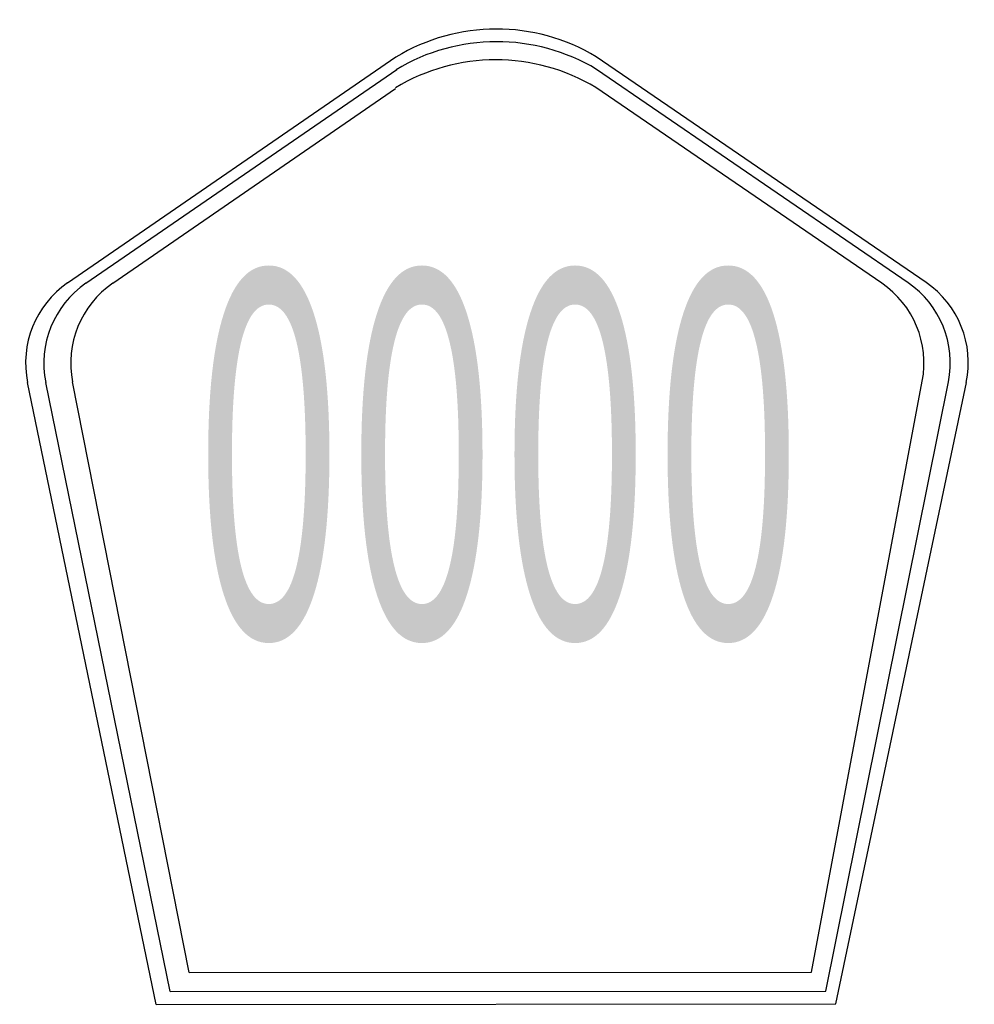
# Model space of a CAD drawing. Header units: inches. Extents: x -0.51 to 0.51, y -0.52 to 0.53.
import ezdxf

# ---------------------------------------------------------------- set-up
doc = ezdxf.new("R2010")
doc.units = ezdxf.units.IN
doc.header["$MEASUREMENT"] = 0

msp = doc.modelspace()

# ---------------------------------------------------------------- hatches: boundary and pattern name
h = msp.add_hatch(color=7)
edge = h.paths.add_edge_path()
edge.add_spline(control_points=[(-0.242, 0.2665), (-0.2211, 0.2665), (-0.2052, 0.2494), (-0.1942, 0.2152), (-0.1832, 0.181), (-0.1777, 0.1313), (-0.1777, 0.0661), (-0.1777, 0.0011), (-0.1832, -0.0485), (-0.1942, -0.0827), (-0.2052, -0.1169), (-0.2211, -0.1341), (-0.242, -0.1341), (-0.2629, -0.1341), (-0.2788, -0.1169), (-0.2898, -0.0827), (-0.3008, -0.0485), (-0.3063, 0.0011), (-0.3063, 0.0661), (-0.3063, 0.1313), (-0.3008, 0.181), (-0.2898, 0.2152), (-0.2788, 0.2494), (-0.2629, 0.2665), (-0.242, 0.2665)], knot_values=[0, 0, 0, 0, 1, 1, 1, 2, 2, 2, 3, 3, 3, 4, 4, 4, 5, 5, 5, 6, 6, 6, 7, 7, 7, 8, 8, 8, 8], degree=3, periodic=0)
edge = h.paths.add_edge_path(flags=0)
edge.add_spline(control_points=[(-0.242, 0.2251), (-0.255, 0.2251), (-0.2647, 0.2119), (-0.2713, 0.1855), (-0.2778, 0.159), (-0.2811, 0.1192), (-0.2811, 0.0661), (-0.2811, 0.0132), (-0.2778, -0.0265), (-0.2713, -0.053), (-0.2647, -0.0794), (-0.255, -0.0927), (-0.242, -0.0927), (-0.229, -0.0927), (-0.2192, -0.0794), (-0.2127, -0.053), (-0.2062, -0.0265), (-0.2029, 0.0132), (-0.2029, 0.0661), (-0.2029, 0.1192), (-0.2062, 0.159), (-0.2127, 0.1855), (-0.2192, 0.2119), (-0.229, 0.2251), (-0.242, 0.2251)], knot_values=[0, 0, 0, 0, 1, 1, 1, 2, 2, 2, 3, 3, 3, 4, 4, 4, 5, 5, 5, 6, 6, 6, 7, 7, 7, 8, 8, 8, 8], degree=3, periodic=0)
h = msp.add_hatch(color=7)
edge = h.paths.add_edge_path()
edge.add_spline(control_points=[(-0.0796, 0.2665), (-0.0587, 0.2665), (-0.0427, 0.2494), (-0.0318, 0.2152), (-0.0208, 0.181), (-0.0153, 0.1313), (-0.0153, 0.0661), (-0.0153, 0.0011), (-0.0208, -0.0485), (-0.0318, -0.0827), (-0.0427, -0.1169), (-0.0587, -0.1341), (-0.0796, -0.1341), (-0.1005, -0.1341), (-0.1164, -0.1169), (-0.1274, -0.0827), (-0.1384, -0.0485), (-0.1439, 0.0011), (-0.1439, 0.0661), (-0.1439, 0.1313), (-0.1384, 0.181), (-0.1274, 0.2152), (-0.1164, 0.2494), (-0.1005, 0.2665), (-0.0796, 0.2665)], knot_values=[0, 0, 0, 0, 1, 1, 1, 2, 2, 2, 3, 3, 3, 4, 4, 4, 5, 5, 5, 6, 6, 6, 7, 7, 7, 8, 8, 8, 8], degree=3, periodic=0)
edge = h.paths.add_edge_path(flags=0)
edge.add_spline(control_points=[(-0.0796, 0.2251), (-0.0925, 0.2251), (-0.1023, 0.2119), (-0.1088, 0.1855), (-0.1154, 0.159), (-0.1187, 0.1192), (-0.1187, 0.0661), (-0.1187, 0.0132), (-0.1154, -0.0265), (-0.1088, -0.053), (-0.1023, -0.0794), (-0.0925, -0.0927), (-0.0796, -0.0927), (-0.0665, -0.0927), (-0.0568, -0.0794), (-0.0503, -0.053), (-0.0437, -0.0265), (-0.0405, 0.0132), (-0.0405, 0.0661), (-0.0405, 0.1192), (-0.0437, 0.159), (-0.0503, 0.1855), (-0.0568, 0.2119), (-0.0665, 0.2251), (-0.0796, 0.2251)], knot_values=[0, 0, 0, 0, 1, 1, 1, 2, 2, 2, 3, 3, 3, 4, 4, 4, 5, 5, 5, 6, 6, 6, 7, 7, 7, 8, 8, 8, 8], degree=3, periodic=0)
h = msp.add_hatch(color=7)
edge = h.paths.add_edge_path()
edge.add_spline(control_points=[(0.0829, 0.2665), (0.1038, 0.2665), (0.1197, 0.2494), (0.1307, 0.2152), (0.1417, 0.181), (0.1472, 0.1313), (0.1472, 0.0661), (0.1472, 0.0011), (0.1417, -0.0485), (0.1307, -0.0827), (0.1197, -0.1169), (0.1038, -0.1341), (0.0829, -0.1341), (0.062, -0.1341), (0.0461, -0.1169), (0.0351, -0.0827), (0.0241, -0.0485), (0.0186, 0.0011), (0.0186, 0.0661), (0.0186, 0.1313), (0.0241, 0.181), (0.0351, 0.2152), (0.0461, 0.2494), (0.062, 0.2665), (0.0829, 0.2665)], knot_values=[0, 0, 0, 0, 1, 1, 1, 2, 2, 2, 3, 3, 3, 4, 4, 4, 5, 5, 5, 6, 6, 6, 7, 7, 7, 8, 8, 8, 8], degree=3, periodic=0)
edge = h.paths.add_edge_path(flags=0)
edge.add_spline(control_points=[(0.0829, 0.2251), (0.0699, 0.2251), (0.0602, 0.2119), (0.0536, 0.1855), (0.0471, 0.159), (0.0438, 0.1192), (0.0438, 0.0661), (0.0438, 0.0132), (0.0471, -0.0265), (0.0536, -0.053), (0.0602, -0.0794), (0.0699, -0.0927), (0.0829, -0.0927), (0.0959, -0.0927), (0.1057, -0.0794), (0.1122, -0.053), (0.1187, -0.0265), (0.122, 0.0132), (0.122, 0.0661), (0.122, 0.1192), (0.1187, 0.159), (0.1122, 0.1855), (0.1057, 0.2119), (0.0959, 0.2251), (0.0829, 0.2251)], knot_values=[0, 0, 0, 0, 1, 1, 1, 2, 2, 2, 3, 3, 3, 4, 4, 4, 5, 5, 5, 6, 6, 6, 7, 7, 7, 8, 8, 8, 8], degree=3, periodic=0)
h = msp.add_hatch(color=7)
edge = h.paths.add_edge_path()
edge.add_spline(control_points=[(0.2453, 0.2665), (0.2662, 0.2665), (0.2822, 0.2494), (0.2932, 0.2152), (0.3041, 0.181), (0.3096, 0.1313), (0.3096, 0.0661), (0.3096, 0.0011), (0.3041, -0.0485), (0.2932, -0.0827), (0.2822, -0.1169), (0.2662, -0.1341), (0.2453, -0.1341), (0.2244, -0.1341), (0.2085, -0.1169), (0.1975, -0.0827), (0.1865, -0.0485), (0.181, 0.0011), (0.181, 0.0661), (0.181, 0.1313), (0.1865, 0.181), (0.1975, 0.2152), (0.2085, 0.2494), (0.2244, 0.2665), (0.2453, 0.2665)], knot_values=[0, 0, 0, 0, 1, 1, 1, 2, 2, 2, 3, 3, 3, 4, 4, 4, 5, 5, 5, 6, 6, 6, 7, 7, 7, 8, 8, 8, 8], degree=3, periodic=0)
edge = h.paths.add_edge_path(flags=0)
edge.add_spline(control_points=[(0.2453, 0.2251), (0.2324, 0.2251), (0.2226, 0.2119), (0.2161, 0.1855), (0.2095, 0.159), (0.2062, 0.1192), (0.2062, 0.0661), (0.2062, 0.0132), (0.2095, -0.0265), (0.2161, -0.053), (0.2226, -0.0794), (0.2324, -0.0927), (0.2453, -0.0927), (0.2584, -0.0927), (0.2681, -0.0794), (0.2746, -0.053), (0.2812, -0.0265), (0.2844, 0.0132), (0.2844, 0.0661), (0.2844, 0.1192), (0.2812, 0.159), (0.2746, 0.1855), (0.2681, 0.2119), (0.2584, 0.2251), (0.2453, 0.2251)], knot_values=[0, 0, 0, 0, 1, 1, 1, 2, 2, 2, 3, 3, 3, 4, 4, 4, 5, 5, 5, 6, 6, 6, 7, 7, 7, 8, 8, 8, 8], degree=3, periodic=0)

# ---------------------------------------------------------------- linework, layer by layer
at = {"color": 7}
for p, q in [((-0.4554, 0.248), (-0.1072, 0.4877)), ((0.4552, 0.2484), (0.1054, 0.4879)), ((-0.436, 0.2476), (-0.1062, 0.4746)), ((0.4362, 0.2482), (0.1056, 0.4746)), ((-0.4075, 0.2476), (-0.1075, 0.4541)), ((0.4082, 0.2477), (0.1049, 0.4554)), ((-0.3616, -0.5174), (-0.4978, 0.1423)), ((-0.3468, -0.5038), (-0.4786, 0.1422)), ((-0.3265, -0.4835), (-0.4501, 0.1429)), ((0.3336, -0.4831), (0.4511, 0.1438)), ((0.349, -0.5034), (0.4789, 0.143)), ((0.3594, -0.5169), (0.4979, 0.1423)), ((-0.3265, -0.4835), (0.3336, -0.4831)), ((-0.3468, -0.5038), (0.349, -0.5034)), ((-0.3616, -0.5174), (0.3594, -0.5169))]:
    msp.add_line(p, q, dxfattribs=at)
for points in [[(0.1054, 0.488), (0.04, 0.5273), (-0.0419, 0.5271), (-0.1072, 0.4876)], [(0.1056, 0.4746), (0.0402, 0.5139), (-0.0417, 0.5137), (-0.107, 0.4742)], [(0.105, 0.4553), (0.0395, 0.4946), (-0.0423, 0.4945), (-0.1076, 0.455)], [(-0.4554, 0.248), (-0.4895, 0.2245), (-0.5062, 0.1829), (-0.4979, 0.1423)], [(-0.436, 0.2476), (-0.4701, 0.2242), (-0.4868, 0.1827), (-0.4786, 0.1422)], [(-0.4075, 0.2477), (-0.4413, 0.2244), (-0.4581, 0.1832), (-0.4501, 0.1429)], [(0.4512, 0.1438), (0.4587, 0.1839), (0.4419, 0.2246), (0.4082, 0.2477)], [(0.4789, 0.143), (0.487, 0.1835), (0.4702, 0.2249), (0.4361, 0.2482)], [(0.4978, 0.1423), (0.5064, 0.1831), (0.4895, 0.2249), (0.4552, 0.2484)]]:
    msp.add_open_spline(points, degree=3, dxfattribs=at)

doc.saveas('drawing.dxf')
